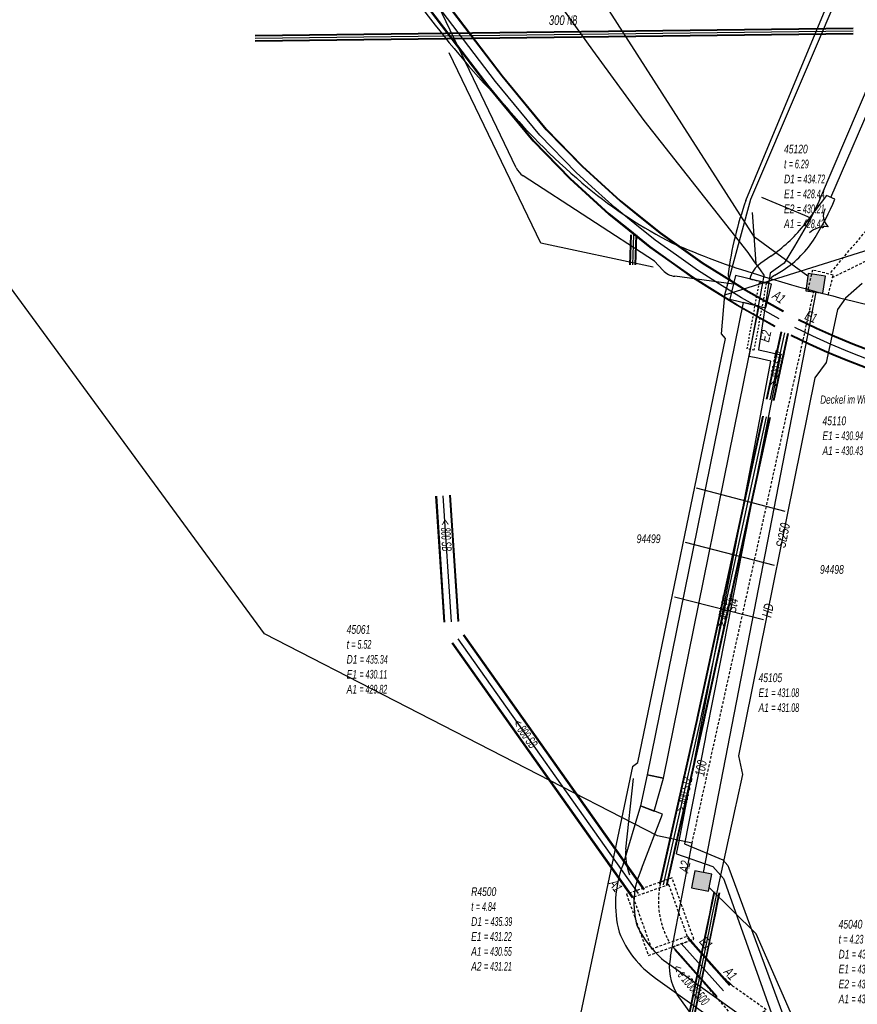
# Model space of a CAD drawing. Header units: metres. Extents: x 2695563 to 2696938, y 1260544 to 1262032.
# Tile 177 of 256: x 2696119 to 2696167, y 1261793 to 1261849. Entities that reach past the tile are written whole.
import ezdxf

# ---------------------------------------------------------------- set-up
doc = ezdxf.new("R2010")
doc.units = ezdxf.units.M
for name, pattern in [('AUSGEZOGEN', [0]), ('STRICHLINIE2_S3', [0.25, 0.15, -0.1]), ('VERDECKT2_S2', [0.18, 0.1, -0.08])]:
    doc.linetypes.add(name, pattern=pattern)
for name, color, linetype in [('AW_LK_ Haltung Text', 7, 'AUSGEZOGEN'), ('AW_LK_Ein-Auslauftext', 24, 'AUSGEZOGEN'), ('AW_LK_Haltung', 24, 'AUSGEZOGEN'), ('AW_LK_Normschacht Text', 24, 'AUSGEZOGEN'), ('AW_LK_Schacht Detaillinie', 24, 'AUSGEZOGEN'), ('AW_LK_Schacht Detailpolygon', 24, 'AUSGEZOGEN'), ('AW_LK_Spezialbauwerk Detaillinie', 24, 'AUSGEZOGEN'), ('AW_LK_Spezialbauwerk Detailpolygon', 24, 'AUSGEZOGEN'), ('AW_LK_Trasselinie', 24, 'AUSGEZOGEN'), ('EW_LK_Bauwerk_FL_Linie_Punkt', 1, 'AUSGEZOGEN'), ('EW_LK_Trasseabs', 1, 'AUSGEZOGEN'), ('EW_LK_Trasserand', 1, 'AUSGEZOGEN'), ('FM_LK_SW_BAUWERK', 94, 'AUSGEZOGEN'), ('FM_LK_SW_TRASSEKANTE', 94, 'AUSGEZOGEN'), ('GA_LK_Leitung', 32, 'AUSGEZOGEN'), ('GA_LK_Leitung_Text', 32, 'AUSGEZOGEN'), ('GA_LK_Schutzrohr', 32, 'AUSGEZOGEN'), ('TV_LK_LEITUNG', 92, 'AUSGEZOGEN'), ('WA_LK_Leitung', 171, 'AUSGEZOGEN'), ('WA_LK_Leitung_Text', 171, 'AUSGEZOGEN')]:
    doc.layers.add(name, color=color, linetype=linetype)
doc.styles.add('ARIAL', font='arial.ttf')
pattern_1 = [(0, (2708005, 1273150), (6075, 6075), [6075, -6075]), (90, (2708005, 1273150), (-6075, 6075), [6075, -6075])]

# ---------------------------------------------------------------- blocks, each defined once
blk = doc.blocks.new('COMPLEXOBJECT_1532')
at = {"layer": 'AW_LK_Spezialbauwerk Detaillinie', "color": 24, "linetype": 'STRICHLINIE2_S3', "transparency": 33554687}
for centre, radius, start, end in [((6159.606, 11798.85), 4.887, 168.5703, 189.2036), ((6159.608, 11798.85), 4.888, 189.2062, 209.5524)]:
    blk.add_arc(centre, radius, start, end, dxfattribs=at)
blk = doc.blocks.new('COMPLEXOBJECT_1658')
at = {"layer": 'EW_LK_Trasserand', "color": 1, "linetype": 'AUSGEZOGEN', "transparency": 33554687}
blk.add_line((6153.692, 11804.329), (6152.659, 11800.898), dxfattribs=at)
for points in [[(6153.75, 11800.689), (6154.945, 11803.848), (6153.692, 11804.329)], [(6154.552, 11794.385), (6160.833, 11789.885), (6161.474, 11790.779), (6155.32, 11795.189)]]:
    blk.add_lwpolyline(points, dxfattribs=at)
for centre, radius, start, end in [((6158.502, 11798.655), 6.259, 158.9968, 194.9136), ((6157.887, 11798.713), 4.585, 154.4629, 196.9381), ((6158.789, 11799.923), 5.87, 205.7113, 233.7657), ((6157.864, 11799.156), 5.808, 201.3214, 235.2267)]:
    blk.add_arc(centre, radius, start, end, dxfattribs=at)
blk = doc.blocks.new('COMPLEXOBJECT_1821')
at = {"layer": 'EW_LK_Trasserand', "color": 1, "linetype": 'AUSGEZOGEN', "transparency": 33554687}
for p, q in [((6161.211, 11836.042), (6160.62, 11835.633)), ((6161.442, 11834.94), (6161.913, 11835.244))]:
    blk.add_line(p, q, dxfattribs=at)
blk.add_lwpolyline([(6164.897, 11839.332), (6164.419, 11839.538), (6163.073, 11837.773)], dxfattribs=at)
for centre, radius, start, end in [((6149.67, 11845.778), 16.536, 328.3974, 337.0561), ((6155.61, 11843.934), 9.677, 305.3638, 320.4601), ((6158.828, 11840.121), 5.771, 302.313, 328.5829), ((6161.521, 11834.324), 1.589, 124.5252, 164.9694), ((6161.983, 11833.956), 1.123, 118.8041, 151.3248), ((6179.026, 11912.444), 80.006, 256.23245, 256.97745)]:
    blk.add_arc(centre, radius, start, end, dxfattribs=at)
blk = doc.blocks.new('COMPLEXOBJECT_1898')
at = {"layer": 'EW_LK_Trasseabs', "color": 1, "linetype": 'AUSGEZOGEN', "transparency": 33554687}
for centre, radius, start, end in [((6187.664, 11885.073), 58.086, 210.20188, 223.9179), ((6174.64, 11869.009), 37.648, 220.0524, 230.3781), ((6167.478, 11860.364), 26.422, 230.3851, 243.129), ((6172.254, 11874.461), 41.209, 246.0662, 253.3423), ((6189.234, 11927.703), 97.09, 252.7489, 256.61662)]:
    blk.add_arc(centre, radius, start, end, dxfattribs=at)
blk = doc.blocks.new('COMPLEXOBJECT_2206')
at = {"layer": 'EW_LK_Trasseabs', "color": 1, "linetype": 'AUSGEZOGEN', "transparency": 33554687}
blk.add_lwpolyline([(6159.765, 11839.247), (6160.316, 11840.61), (6168.549, 11860.384)], dxfattribs=at)
blk.add_arc((6178.592, 11832.449), 20.017, 160.1454, 172.6193, dxfattribs=at)
blk = doc.blocks.new('COMPLEXOBJECT_2213')
at = {"layer": 'EW_LK_Trasseabs', "color": 1, "linetype": 'AUSGEZOGEN', "transparency": 33554687}
blk.add_line((6159.048, 11834.43), (6155.671, 11834.88), dxfattribs=at)
blk.add_arc((6155.799, 11835.988), 1.115, 222.6006, 263.4127, dxfattribs=at)
blk = doc.blocks.new('COMPLEXOBJECT_2214')
at = {"layer": 'EW_LK_Trasseabs', "color": 1, "linetype": 'AUSGEZOGEN', "transparency": 33554687}
for p, q in [((6129.446, 11877.294), (6132.372, 11884.265)), ((6146.518, 11841.135), (6129.461, 11876.718)), ((6154.501, 11835.746), (6146.913, 11840.687))]:
    blk.add_line(p, q, dxfattribs=at)
for centre, radius, start, end in [((6130.086, 11877.022), 0.695, 156.9998, 205.9837), ((6147.493, 11841.597), 1.079, 205.3367, 237.4683)]:
    blk.add_arc(centre, radius, start, end, dxfattribs=at)
blk = doc.blocks.new('COMPLEXOBJECT_2692')
at = {"layer": 'EW_LK_Trasseabs', "color": 1, "linetype": 'AUSGEZOGEN', "transparency": 33554687}
for p, q in [((6155.418, 11795.626), (6156.659, 11802.166)), ((6163.618, 11782.697), (6155.8, 11793.447))]:
    blk.add_line(p, q, dxfattribs=at)
blk.add_arc((6158.185, 11794.988), 2.839, 167.0144, 212.8725, dxfattribs=at)

msp = doc.modelspace()

# ---------------------------------------------------------------- hatches: boundary and pattern name
at = {"layer": 'EW_LK_Bauwerk_FL_Linie_Punkt', "lineweight": 18, "transparency": 33554687}
h = msp.add_hatch(dxfattribs=at)
h.set_pattern_fill('MUSTER', color=1, scale=4050, style=0, pattern_type=2)
h.set_pattern_definition([(0, (2703955, 1269100), (4050, 4050), [4050, -4050]), (90, (2703955, 1269100), (-4050, 4050), [4050, -4050])])
h.paths.add_polyline_path([(2696162.217, 1261834.245), (2696160.138, 1261834.742), (2696159.809, 1261833.365), (2696161.889, 1261832.869)], flags=0)
at = {"layer": 'EW_LK_Trasserand', "lineweight": 18, "transparency": 33554687}
h = msp.add_hatch(dxfattribs=at)
h.set_pattern_fill('MUSTER', color=1, scale=6075, style=0, pattern_type=2)
h.set_pattern_definition(pattern_1)
h.paths.add_polyline_path([(2696161.968, 1261834.305), (2696161.978, 1261834.323), (2696161.988, 1261834.341), (2696161.999, 1261834.358), (2696162.01, 1261834.376), (2696162.021, 1261834.393), (2696162.033, 1261834.41), (2696162.045, 1261834.426), (2696162.057, 1261834.443), (2696162.07, 1261834.459), (2696162.083, 1261834.475), (2696162.096, 1261834.491), (2696162.109, 1261834.507), (2696162.123, 1261834.522), (2696162.137, 1261834.537), (2696162.151, 1261834.552), (2696162.166, 1261834.566), (2696162.18, 1261834.581), (2696162.195, 1261834.595), (2696162.211, 1261834.608), (2696162.226, 1261834.622), (2696162.242, 1261834.635), (2696162.258, 1261834.648), (2696162.274, 1261834.661), (2696162.291, 1261834.673), (2696162.307, 1261834.685), (2696162.324, 1261834.696), (2696162.341, 1261834.708), (2696162.359, 1261834.719), (2696162.376, 1261834.73), (2696162.394, 1261834.74), (2696162.412, 1261834.75), (2696162.883, 1261835.054), (2696162.955, 1261835.1), (2696163.026, 1261835.147), (2696163.096, 1261835.196), (2696163.166, 1261835.245), (2696163.235, 1261835.295), (2696163.303, 1261835.347), (2696163.371, 1261835.399), (2696163.437, 1261835.452), (2696163.503, 1261835.507), (2696163.568, 1261835.562), (2696163.632, 1261835.618), (2696163.696, 1261835.675), (2696163.758, 1261835.733), (2696163.82, 1261835.792), (2696163.881, 1261835.852), (2696163.94, 1261835.913), (2696163.999, 1261835.975), (2696164.057, 1261836.037), (2696164.115, 1261836.101), (2696164.171, 1261836.165), (2696164.226, 1261836.23), (2696164.28, 1261836.296), (2696164.333, 1261836.363), (2696164.386, 1261836.43), (2696164.437, 1261836.498), (2696164.487, 1261836.567), (2696164.537, 1261836.637), (2696164.585, 1261836.708), (2696164.632, 1261836.779), (2696164.678, 1261836.85), (2696164.723, 1261836.923), (2696164.765, 1261836.992), (2696164.807, 1261837.061), (2696164.848, 1261837.13), (2696164.889, 1261837.199), (2696164.93, 1261837.269), (2696164.97, 1261837.339), (2696165.01, 1261837.409), (2696165.05, 1261837.479), (2696165.09, 1261837.549), (2696165.129, 1261837.62), (2696165.167, 1261837.69), (2696165.206, 1261837.761), (2696165.244, 1261837.832), (2696165.281, 1261837.904), (2696165.318, 1261837.975), (2696165.355, 1261838.047), (2696165.392, 1261838.119), (2696165.428, 1261838.191), (2696165.464, 1261838.263), (2696165.5, 1261838.335), (2696165.535, 1261838.408), (2696165.57, 1261838.48), (2696165.604, 1261838.553), (2696165.638, 1261838.626), (2696165.672, 1261838.699), (2696165.705, 1261838.773), (2696165.738, 1261838.846), (2696165.771, 1261838.92), (2696165.803, 1261838.994), (2696165.835, 1261839.068), (2696165.867, 1261839.142), (2696165.389, 1261839.348), (2696164.043, 1261837.583), (2696163.99, 1261837.52), (2696163.937, 1261837.457), (2696163.884, 1261837.395), (2696163.829, 1261837.333), (2696163.775, 1261837.272), (2696163.719, 1261837.211), (2696163.663, 1261837.15), (2696163.607, 1261837.09), (2696163.55, 1261837.031), (2696163.493, 1261836.972), (2696163.435, 1261836.913), (2696163.377, 1261836.855), (2696163.318, 1261836.798), (2696163.259, 1261836.741), (2696163.199, 1261836.684), (2696163.139, 1261836.628), (2696163.078, 1261836.573), (2696163.017, 1261836.518), (2696162.955, 1261836.463), (2696162.893, 1261836.409), (2696162.831, 1261836.356), (2696162.768, 1261836.303), (2696162.704, 1261836.251), (2696162.64, 1261836.199), (2696162.576, 1261836.148), (2696162.511, 1261836.097), (2696162.446, 1261836.047), (2696162.38, 1261835.997), (2696162.314, 1261835.948), (2696162.248, 1261835.9), (2696162.181, 1261835.852), (2696161.59, 1261835.443), (2696161.56, 1261835.422), (2696161.531, 1261835.401), (2696161.503, 1261835.378), (2696161.475, 1261835.356), (2696161.447, 1261835.332), (2696161.42, 1261835.308), (2696161.394, 1261835.283), (2696161.368, 1261835.258), (2696161.342, 1261835.232), (2696161.318, 1261835.206), (2696161.294, 1261835.179), (2696161.27, 1261835.151), (2696161.247, 1261835.123), (2696161.225, 1261835.095), (2696161.204, 1261835.066), (2696161.183, 1261835.036), (2696161.162, 1261835.006), (2696161.143, 1261834.976), (2696161.124, 1261834.945), (2696161.106, 1261834.913), (2696161.089, 1261834.882), (2696161.072, 1261834.85), (2696161.056, 1261834.817), (2696161.041, 1261834.784), (2696161.026, 1261834.751), (2696161.013, 1261834.718), (2696161, 1261834.684), (2696160.988, 1261834.65), (2696160.976, 1261834.615), (2696160.966, 1261834.581), (2696160.956, 1261834.546), (2696160.989, 1261834.538), (2696161.021, 1261834.53), (2696161.054, 1261834.522), (2696161.086, 1261834.514), (2696161.119, 1261834.506), (2696161.152, 1261834.498), (2696161.184, 1261834.49), (2696161.217, 1261834.483), (2696161.249, 1261834.475), (2696161.282, 1261834.467), (2696161.315, 1261834.459), (2696161.347, 1261834.451), (2696161.38, 1261834.443), (2696161.413, 1261834.436), (2696161.445, 1261834.428), (2696161.478, 1261834.42), (2696161.511, 1261834.412), (2696161.543, 1261834.404), (2696161.576, 1261834.397), (2696161.609, 1261834.389), (2696161.641, 1261834.381), (2696161.674, 1261834.374), (2696161.707, 1261834.366), (2696161.739, 1261834.358), (2696161.772, 1261834.351), (2696161.805, 1261834.343), (2696161.837, 1261834.335), (2696161.87, 1261834.328), (2696161.903, 1261834.32), (2696161.935, 1261834.313)], flags=0)
h = msp.add_hatch(dxfattribs=at)
h.set_pattern_fill('MUSTER', color=1, scale=6075, style=0, pattern_type=2)
h.set_pattern_definition(pattern_1)
h.paths.add_polyline_path([(2696161.509, 1261832.959), (2696160.579, 1261833.182), (2696155.04, 1261805.917), (2696155.977, 1261805.729)], flags=0)
h = msp.add_hatch(dxfattribs=at)
h.set_pattern_fill('MUSTER', color=1, scale=6075, style=0, pattern_type=2)
h.set_pattern_definition(pattern_1)
h.paths.add_polyline_path([(2696154.662, 1261804.139), (2696155.451, 1261803.835), (2696155.977, 1261805.729), (2696155.04, 1261805.917)], flags=0)
h = msp.add_hatch(dxfattribs=at)
h.set_pattern_fill('MUSTER', color=1, scale=6075, style=0, pattern_type=2)
h.set_pattern_definition(pattern_1)
h.paths.add_polyline_path([(2696154.662, 1261804.139), (2696153.629, 1261800.708), (2696153.585, 1261800.589), (2696153.543, 1261800.47), (2696153.504, 1261800.35), (2696153.467, 1261800.229), (2696153.432, 1261800.107), (2696153.4, 1261799.984), (2696153.371, 1261799.861), (2696153.344, 1261799.738), (2696153.319, 1261799.613), (2696153.298, 1261799.489), (2696153.278, 1261799.364), (2696153.261, 1261799.238), (2696153.247, 1261799.113), (2696153.235, 1261798.987), (2696153.226, 1261798.86), (2696153.219, 1261798.734), (2696153.215, 1261798.607), (2696153.213, 1261798.481), (2696153.214, 1261798.354), (2696153.218, 1261798.228), (2696153.224, 1261798.101), (2696153.232, 1261797.975), (2696153.244, 1261797.849), (2696153.257, 1261797.723), (2696153.274, 1261797.598), (2696153.292, 1261797.473), (2696153.314, 1261797.348), (2696153.337, 1261797.224), (2696153.364, 1261797.1), (2696153.393, 1261796.977), (2696153.424, 1261796.854), (2696153.465, 1261796.751), (2696153.509, 1261796.649), (2696153.554, 1261796.548), (2696153.601, 1261796.447), (2696153.65, 1261796.348), (2696153.701, 1261796.25), (2696153.754, 1261796.152), (2696153.808, 1261796.056), (2696153.865, 1261795.96), (2696153.923, 1261795.866), (2696153.983, 1261795.773), (2696154.045, 1261795.681), (2696154.108, 1261795.59), (2696154.174, 1261795.5), (2696154.241, 1261795.412), (2696154.309, 1261795.325), (2696154.38, 1261795.239), (2696154.452, 1261795.155), (2696154.525, 1261795.072), (2696154.6, 1261794.99), (2696154.677, 1261794.91), (2696154.755, 1261794.832), (2696154.835, 1261794.754), (2696154.916, 1261794.679), (2696154.998, 1261794.605), (2696155.082, 1261794.532), (2696155.168, 1261794.462), (2696155.254, 1261794.392), (2696155.342, 1261794.325), (2696155.432, 1261794.259), (2696155.522, 1261794.195), (2696161.803, 1261789.695), (2696162.444, 1261790.589), (2696156.29, 1261794.999), (2696156.216, 1261795.054), (2696156.142, 1261795.111), (2696156.07, 1261795.169), (2696155.998, 1261795.227), (2696155.927, 1261795.287), (2696155.858, 1261795.349), (2696155.789, 1261795.411), (2696155.721, 1261795.474), (2696155.654, 1261795.538), (2696155.588, 1261795.604), (2696155.524, 1261795.67), (2696155.46, 1261795.737), (2696155.398, 1261795.806), (2696155.336, 1261795.875), (2696155.276, 1261795.946), (2696155.216, 1261796.017), (2696155.158, 1261796.089), (2696155.101, 1261796.162), (2696155.045, 1261796.236), (2696154.991, 1261796.311), (2696154.937, 1261796.387), (2696154.885, 1261796.463), (2696154.834, 1261796.541), (2696154.784, 1261796.619), (2696154.736, 1261796.698), (2696154.688, 1261796.778), (2696154.642, 1261796.858), (2696154.598, 1261796.939), (2696154.554, 1261797.021), (2696154.512, 1261797.104), (2696154.471, 1261797.187), (2696154.44, 1261797.292), (2696154.412, 1261797.398), (2696154.387, 1261797.505), (2696154.363, 1261797.612), (2696154.343, 1261797.72), (2696154.325, 1261797.828), (2696154.31, 1261797.936), (2696154.297, 1261798.045), (2696154.287, 1261798.154), (2696154.279, 1261798.264), (2696154.275, 1261798.373), (2696154.272, 1261798.483), (2696154.273, 1261798.593), (2696154.276, 1261798.702), (2696154.281, 1261798.812), (2696154.289, 1261798.921), (2696154.3, 1261799.03), (2696154.314, 1261799.139), (2696154.33, 1261799.247), (2696154.348, 1261799.355), (2696154.37, 1261799.463), (2696154.393, 1261799.57), (2696154.42, 1261799.676), (2696154.449, 1261799.782), (2696154.48, 1261799.887), (2696154.514, 1261799.991), (2696154.55, 1261800.095), (2696154.589, 1261800.197), (2696154.63, 1261800.299), (2696154.674, 1261800.4), (2696154.72, 1261800.499), (2696155.915, 1261803.658)], flags=0)
at = {"layer": 'FM_LK_SW_BAUWERK', "transparency": 33554687}
for points in [[(2696164.191, 1261833.857), (2696165.18, 1261833.715), (2696165.322, 1261834.705), (2696164.332, 1261834.847)], [(2696158.778, 1261800.193), (2696157.797, 1261800.388), (2696157.682, 1261799.81), (2696157.602, 1261799.408), (2696158.582, 1261799.212), (2696158.701, 1261799.81)]]:
    msp.add_hatch(color=7, dxfattribs=at).paths.add_polyline_path(points)

# ---------------------------------------------------------------- linework, layer by layer
at = {"layer": 'AW_LK_Haltung', "color": 255, "transparency": 33554687}
for p, q in [((2696146.293, 1261845.935), (2696141.911, 1261851.689)), ((2696166.923, 1261848.831), (2696132.426, 1261848.409)), ((2696148.855, 1261842.829), (2696146.293, 1261845.935)), ((2696150.948, 1261840.68), (2696148.855, 1261842.829)), ((2696152.056, 1261839.669), (2696150.948, 1261840.68)), ((2696153.166, 1261838.66), (2696152.056, 1261839.669)), ((2696154.333, 1261837.718), (2696153.166, 1261838.66)), ((2696155.502, 1261836.777), (2696154.333, 1261837.718)), ((2696154.208, 1261835.352), (2696154.275, 1261837.085)), ((2696156.723, 1261835.906), (2696155.502, 1261836.777)), ((2696157.946, 1261835.038), (2696156.723, 1261835.906)), ((2696159.217, 1261834.242), (2696157.946, 1261835.038)), ((2696160.49, 1261833.448), (2696159.217, 1261834.242)), ((2696162.659, 1261832.228), (2696160.49, 1261833.448)), ((2696164.604, 1261831.232), (2696163.565, 1261831.731)), ((2696162.143, 1261827.564), (2696162.987, 1261831.438)), ((2696165.656, 1261830.759), (2696164.604, 1261831.232)), ((2696166.719, 1261830.314), (2696165.656, 1261830.759)), ((2696167.794, 1261829.897), (2696166.719, 1261830.314)), ((2696158.136, 1261809.152), (2696161.932, 1261826.583)), ((2696143.753, 1261814.757), (2696143.275, 1261822.028)), ((2696154.535, 1261799.08), (2696144.135, 1261813.766)), ((2696155.984, 1261799.582), (2696158.132, 1261809.133)), ((2696159.436, 1261793.459), (2696157.007, 1261796.191))]:
    msp.add_line(p, q, dxfattribs=at)
at = {"layer": 'AW_LK_Haltung', "linetype": 'AUSGEZOGEN', "transparency": 33554687}
for p, q in [((2696146.669, 1261846.233), (2696142.295, 1261851.977)), ((2696146.685, 1261846.246), (2696142.311, 1261851.989)), ((2696146.701, 1261846.258), (2696142.327, 1261852.001)), ((2696145.885, 1261845.612), (2696141.495, 1261851.377)), ((2696145.901, 1261845.624), (2696141.511, 1261851.389)), ((2696145.917, 1261845.637), (2696141.527, 1261851.401)), ((2696166.921, 1261849.001), (2696132.424, 1261848.579)), ((2696166.921, 1261848.981), (2696132.424, 1261848.559)), ((2696166.921, 1261848.961), (2696132.424, 1261848.539)), ((2696166.925, 1261848.701), (2696132.428, 1261848.279)), ((2696166.925, 1261848.681), (2696132.428, 1261848.259)), ((2696166.925, 1261848.661), (2696132.428, 1261848.239)), ((2696149.213, 1261843.15), (2696146.669, 1261846.233)), ((2696149.228, 1261843.163), (2696146.685, 1261846.246)), ((2696149.242, 1261843.176), (2696146.701, 1261846.258)), ((2696148.468, 1261842.482), (2696145.885, 1261845.612)), ((2696148.482, 1261842.495), (2696145.901, 1261845.624)), ((2696148.497, 1261842.508), (2696145.917, 1261845.637)), ((2696151.282, 1261841.025), (2696149.213, 1261843.15)), ((2696151.296, 1261841.039), (2696149.228, 1261843.163)), ((2696151.31, 1261841.054), (2696149.242, 1261843.176)), ((2696150.586, 1261840.306), (2696148.468, 1261842.482)), ((2696150.6, 1261840.321), (2696148.482, 1261842.495)), ((2696150.614, 1261840.335), (2696148.497, 1261842.508)), ((2696152.379, 1261840.024), (2696151.282, 1261841.025)), ((2696152.393, 1261840.039), (2696151.296, 1261841.039)), ((2696152.406, 1261840.053), (2696151.31, 1261841.054)), ((2696151.706, 1261839.285), (2696150.586, 1261840.306)), ((2696151.719, 1261839.299), (2696150.6, 1261840.321)), ((2696151.733, 1261839.314), (2696150.614, 1261840.335)), ((2696153.478, 1261839.025), (2696152.379, 1261840.024)), ((2696153.491, 1261839.04), (2696152.393, 1261840.039)), ((2696153.504, 1261839.055), (2696152.406, 1261840.053)), ((2696152.828, 1261838.265), (2696151.706, 1261839.285)), ((2696152.841, 1261838.28), (2696151.719, 1261839.299)), ((2696152.854, 1261838.295), (2696151.733, 1261839.314)), ((2696154.635, 1261838.091), (2696153.478, 1261839.025)), ((2696154.647, 1261838.107), (2696153.491, 1261839.04)), ((2696154.66, 1261838.123), (2696153.504, 1261839.055)), ((2696154.007, 1261837.313), (2696152.828, 1261838.265)), ((2696154.02, 1261837.328), (2696152.841, 1261838.28)), ((2696154.032, 1261837.344), (2696152.854, 1261838.295)), ((2696155.792, 1261837.16), (2696154.635, 1261838.091)), ((2696155.804, 1261837.176), (2696154.647, 1261838.107)), ((2696155.816, 1261837.192), (2696154.66, 1261838.123)), ((2696155.188, 1261836.362), (2696154.007, 1261837.313)), ((2696155.2, 1261836.378), (2696154.02, 1261837.328)), ((2696155.212, 1261836.394), (2696154.032, 1261837.344)), ((2696154.038, 1261835.359), (2696154.105, 1261837.092)), ((2696154.058, 1261835.358), (2696154.125, 1261837.091)), ((2696154.078, 1261835.357), (2696154.145, 1261837.09)), ((2696154.338, 1261835.347), (2696154.405, 1261837.08)), ((2696154.358, 1261835.346), (2696154.425, 1261837.079)), ((2696154.378, 1261835.345), (2696154.445, 1261837.078)), ((2696157.001, 1261836.297), (2696155.792, 1261837.16)), ((2696157.013, 1261836.313), (2696155.804, 1261837.176)), ((2696157.024, 1261836.33), (2696155.816, 1261837.192)), ((2696156.421, 1261835.482), (2696155.188, 1261836.362)), ((2696156.433, 1261835.499), (2696155.2, 1261836.378)), ((2696156.445, 1261835.515), (2696155.212, 1261836.394)), ((2696158.213, 1261835.437), (2696157.001, 1261836.297)), ((2696158.224, 1261835.454), (2696157.013, 1261836.313)), ((2696158.235, 1261835.471), (2696157.024, 1261836.33)), ((2696157.657, 1261834.605), (2696156.421, 1261835.482)), ((2696157.668, 1261834.622), (2696156.433, 1261835.499)), ((2696157.679, 1261834.639), (2696156.445, 1261835.515)), ((2696159.472, 1261834.649), (2696158.213, 1261835.437)), ((2696159.482, 1261834.666), (2696158.224, 1261835.454)), ((2696159.493, 1261834.683), (2696158.235, 1261835.471)), ((2696158.942, 1261833.801), (2696157.657, 1261834.605)), ((2696158.952, 1261833.818), (2696157.668, 1261834.622)), ((2696158.963, 1261833.835), (2696157.679, 1261834.639)), ((2696160.735, 1261833.861), (2696159.472, 1261834.649)), ((2696160.745, 1261833.878), (2696159.482, 1261834.666)), ((2696160.755, 1261833.895), (2696159.493, 1261834.683)), ((2696162.904, 1261832.664), (2696160.745, 1261833.878)), ((2696162.914, 1261832.681), (2696160.755, 1261833.895)), ((2696160.225, 1261833.001), (2696158.942, 1261833.801)), ((2696160.235, 1261833.018), (2696158.952, 1261833.818)), ((2696160.245, 1261833.035), (2696158.963, 1261833.835)), ((2696162.894, 1261832.646), (2696160.735, 1261833.861)), ((2696162.404, 1261831.775), (2696160.225, 1261833.001)), ((2696162.414, 1261831.792), (2696160.235, 1261833.018)), ((2696162.424, 1261831.81), (2696160.245, 1261833.035)), ((2696164.815, 1261831.685), (2696163.782, 1261832.182)), ((2696164.823, 1261831.703), (2696163.79, 1261832.2)), ((2696164.806, 1261831.667), (2696163.773, 1261832.164)), ((2696165.847, 1261831.2), (2696164.806, 1261831.667)), ((2696165.855, 1261831.218), (2696164.815, 1261831.685)), ((2696165.863, 1261831.236), (2696164.823, 1261831.703)), ((2696161.928, 1261827.611), (2696162.772, 1261831.485)), ((2696161.948, 1261827.607), (2696162.792, 1261831.481)), ((2696161.967, 1261827.602), (2696162.811, 1261831.476)), ((2696162.319, 1261827.526), (2696163.163, 1261831.4)), ((2696162.338, 1261827.521), (2696163.182, 1261831.395)), ((2696162.358, 1261827.517), (2696163.202, 1261831.391)), ((2696164.385, 1261830.76), (2696163.34, 1261831.262)), ((2696164.393, 1261830.778), (2696163.348, 1261831.28)), ((2696164.402, 1261830.796), (2696163.357, 1261831.298)), ((2696166.899, 1261830.759), (2696165.847, 1261831.2)), ((2696166.906, 1261830.778), (2696165.855, 1261831.218)), ((2696166.914, 1261830.797), (2696165.863, 1261831.236)), ((2696165.449, 1261830.282), (2696164.385, 1261830.76)), ((2696165.457, 1261830.3), (2696164.393, 1261830.778)), ((2696165.465, 1261830.319), (2696164.402, 1261830.796)), ((2696167.962, 1261830.347), (2696166.899, 1261830.759)), ((2696167.969, 1261830.365), (2696166.906, 1261830.778)), ((2696167.976, 1261830.384), (2696166.914, 1261830.797)), ((2696166.525, 1261829.832), (2696165.449, 1261830.282)), ((2696166.532, 1261829.85), (2696165.457, 1261830.3)), ((2696166.54, 1261829.869), (2696165.465, 1261830.319)), ((2696167.612, 1261829.41), (2696166.525, 1261829.832)), ((2696167.619, 1261829.429), (2696166.532, 1261829.85)), ((2696167.626, 1261829.447), (2696166.54, 1261829.869)), ((2696157.921, 1261809.199), (2696161.717, 1261826.63)), ((2696157.941, 1261809.195), (2696161.737, 1261826.626)), ((2696157.96, 1261809.19), (2696161.756, 1261826.621)), ((2696158.312, 1261809.114), (2696162.108, 1261826.545)), ((2696158.331, 1261809.109), (2696162.127, 1261826.54)), ((2696158.351, 1261809.105), (2696162.147, 1261826.536)), ((2696143.333, 1261814.729), (2696142.855, 1261822)), ((2696143.354, 1261814.731), (2696142.876, 1261822.002)), ((2696143.375, 1261814.732), (2696142.897, 1261822.003)), ((2696144.131, 1261814.782), (2696143.653, 1261822.053)), ((2696144.152, 1261814.783), (2696143.674, 1261822.054)), ((2696144.173, 1261814.785), (2696143.695, 1261822.056)), ((2696154.861, 1261799.311), (2696144.461, 1261813.997)), ((2696154.878, 1261799.323), (2696144.478, 1261814.009)), ((2696154.192, 1261798.837), (2696143.792, 1261813.523)), ((2696154.209, 1261798.849), (2696143.809, 1261813.535)), ((2696154.226, 1261798.861), (2696143.826, 1261813.547)), ((2696154.844, 1261799.299), (2696144.444, 1261813.985)), ((2696155.769, 1261799.63), (2696157.917, 1261809.181)), ((2696155.789, 1261799.626), (2696157.937, 1261809.177)), ((2696155.808, 1261799.621), (2696157.956, 1261809.172)), ((2696156.16, 1261799.543), (2696158.308, 1261809.094)), ((2696156.179, 1261799.538), (2696158.327, 1261809.089)), ((2696156.199, 1261799.534), (2696158.347, 1261809.085)), ((2696159.795, 1261793.778), (2696157.366, 1261796.51)), ((2696159.81, 1261793.791), (2696157.381, 1261796.523)), ((2696159.825, 1261793.805), (2696157.396, 1261796.537)), ((2696159.047, 1261793.113), (2696156.618, 1261795.845)), ((2696159.062, 1261793.127), (2696156.633, 1261795.859)), ((2696159.077, 1261793.14), (2696156.648, 1261795.872))]:
    msp.add_line(p, q, dxfattribs=at)
at = {"layer": 'AW_LK_Haltung', "color": 24, "linetype": 'AUSGEZOGEN', "transparency": 33554687}
msp.add_line((2696162.376, 1261818.007), (2696157.25, 1261819.332), dxfattribs=at)
at = {"layer": 'AW_LK_Schacht Detaillinie', "color": 24, "linetype": 'STRICHLINIE2_S3', "transparency": 33554687}
msp.add_line((2696157.352, 1261796.616), (2696158.9, 1261794.77), dxfattribs=at)
msp.add_arc((2696169.171, 1261804.429), 14.099, 223.2409, 229.4236, dxfattribs=at)
at = {"layer": 'AW_LK_Schacht Detailpolygon', "color": 24, "linetype": 'STRICHLINIE2_S3', "transparency": 33554687}
msp.add_lwpolyline([(2696157.558, 1261796.371), (2696156.526, 1261796.007), (2696160.45, 1261791.428), (2696161.91, 1261792.369), (2696160, 1261793.72), (2696158.9, 1261794.77), (2696157.558, 1261796.371)], close=True, dxfattribs=at)
at = {"layer": 'AW_LK_Spezialbauwerk Detailpolygon', "color": 24, "linetype": 'STRICHLINIE2_S3', "transparency": 33554687}
for points in [[(2696153.85, 1261799.04), (2696155.11, 1261795.5), (2696157.735, 1261796.434), (2696156.475, 1261799.974), (2696153.85, 1261799.04)], [(2696156.293, 1261799.591), (2696154.233, 1261798.858), (2696155.292, 1261795.883), (2696157.352, 1261796.616), (2696156.293, 1261799.591)]]:
    msp.add_lwpolyline(points, close=True, dxfattribs=at)
at = {"layer": 'AW_LK_Trasselinie', "color": 24, "linetype": 'AUSGEZOGEN', "transparency": 33554687}
for p, q in [((2696163.008, 1261821.127), (2696157.885, 1261822.468)), ((2696156.614, 1261816.196), (2696161.744, 1261814.888))]:
    msp.add_line(p, q, dxfattribs=at)
at = {"layer": 'EW_LK_Bauwerk_FL_Linie_Punkt', "color": 1, "linetype": 'STRICHLINIE2_S3', "transparency": 33554687}
msp.add_lwpolyline([(2696165.492, 1261833.622), (2696165.768, 1261834.765), (2696164.577, 1261835.052), (2696164.3, 1261833.909), (2696165.492, 1261833.622)], close=True, dxfattribs=at)
at = {"layer": 'EW_LK_Bauwerk_FL_Linie_Punkt', "color": 1, "linetype": 'AUSGEZOGEN', "transparency": 33554687}
msp.add_lwpolyline([(2696162.217, 1261834.245), (2696160.138, 1261834.742), (2696159.809, 1261833.365), (2696161.889, 1261832.869), (2696162.217, 1261834.245)], close=True, dxfattribs=at)
at = {"layer": 'EW_LK_Trasseabs', "color": 1, "linetype": 'AUSGEZOGEN', "transparency": 33554687}
for p, q in [((2696165.628, 1261839.245), (2696175.025, 1261860.991)), ((2696161.323, 1261835.437), (2696161.119, 1261838.375)), ((2696155.948, 1261835.043), (2696155.471, 1261835.556)), ((2696153.813, 1261801.634), (2696154.244, 1261805.719))]:
    msp.add_line(p, q, dxfattribs=at)
at = {"layer": 'EW_LK_Trasseabs', "color": 1, "linetype": 'STRICHLINIE2_S3', "transparency": 33554687}
for p, q in [((2696165.639, 1261834.91), (2696170.36, 1261840.52)), ((2696157.629, 1261801.976), (2696164.66, 1261833.84))]:
    msp.add_line(p, q, dxfattribs=at)
at = {"layer": 'EW_LK_Trasseabs', "color": 1, "linetype": 'AUSGEZOGEN', "transparency": 33554687}
for points in [[(2696157.629, 1261801.976), (2696155.643, 1261802.414), (2696132.97, 1261814.06), (2696094.07, 1261867.11), (2696066.139, 1261923.346)], [(2696155.394, 1261835.211), (2696148.906, 1261836.603), (2696143.62, 1261847.585)]]:
    msp.add_lwpolyline(points, dxfattribs=at)
at = {"layer": 'EW_LK_Trasseabs', "color": 1, "linetype": 'STRICHLINIE2_S3', "transparency": 33554687}
msp.add_lwpolyline([(2696165.71, 1261834.62), (2696168.47, 1261835.97), (2696170.36, 1261840.52)], dxfattribs=at)
at = {"layer": 'EW_LK_Trasseabs', "color": 1, "linetype": 'AUSGEZOGEN', "transparency": 33554687}
for centre, radius, start, end in [((2696166.053, 1261838.185), 0.854, 151.4124, 227.8688), ((2696165.353, 1261836.101), 1.456, 84.9873, 130.5987), ((2696160.129, 1261834.794), 0.419, 175.1433, 229.4052), ((2696156.841, 1261801.315), 3.045, 173.9942, 202.2987)]:
    msp.add_arc(centre, radius, start, end, dxfattribs=at)
at = {"layer": 'EW_LK_Trasserand', "color": 1, "linetype": 'AUSGEZOGEN', "transparency": 33554687}
for points in [[(2696161.509, 1261832.959), (2696160.579, 1261833.182), (2696155.04, 1261805.917), (2696155.977, 1261805.729), (2696161.509, 1261832.959)], [(2696154.662, 1261804.139), (2696155.451, 1261803.835), (2696155.977, 1261805.729), (2696155.04, 1261805.917), (2696154.662, 1261804.139)]]:
    msp.add_lwpolyline(points, close=True, dxfattribs=at)
at = {"layer": 'FM_LK_SW_BAUWERK', "color": 94, "transparency": 33554687}
for points in [[(2696164.191, 1261833.857), (2696165.18, 1261833.715), (2696165.322, 1261834.705), (2696164.332, 1261834.847), (2696164.191, 1261833.857)], [(2696158.778, 1261800.193), (2696157.797, 1261800.388), (2696157.682, 1261799.81), (2696157.602, 1261799.408), (2696158.582, 1261799.212), (2696158.701, 1261799.81), (2696158.778, 1261800.193)]]:
    msp.add_lwpolyline(points, close=True, dxfattribs=at)
at = {"layer": 'FM_LK_SW_TRASSEKANTE', "color": 94, "linetype": 'AUSGEZOGEN', "transparency": 33554687}
msp.add_line((2696158.293, 1261800.289), (2696164.785, 1261833.772), dxfattribs=at)
for points in [[(2696164.312, 1261834.702), (2696161.227, 1261836.942), (2696137.038, 1261874.71), (2696138.116, 1261877.227), (2696139.297, 1261879.984), (2696140.873, 1261883.661), (2696142.054, 1261886.418)], [(2696178.263, 1261747.421), (2696169.6, 1261753.042), (2696169.996, 1261776.964), (2696161.33, 1261796.76), (2696158.623, 1261799.417)]]:
    msp.add_lwpolyline(points, dxfattribs=at)
at = {"layer": 'GA_LK_Leitung', "linetype": 'AUSGEZOGEN', "transparency": 33554687}
for p, q in [((2696158.887, 1261799.18), (2696158.754, 1261798.532)), ((2696158.905, 1261799.176), (2696158.772, 1261798.528)), ((2696158.923, 1261799.172), (2696158.79, 1261798.524)), ((2696159.181, 1261799.12), (2696159.048, 1261798.472)), ((2696159.199, 1261799.116), (2696159.066, 1261798.468)), ((2696159.217, 1261799.112), (2696159.084, 1261798.464)), ((2696158.754, 1261798.532), (2696158.628, 1261797.911)), ((2696158.772, 1261798.528), (2696158.646, 1261797.907)), ((2696158.79, 1261798.524), (2696158.664, 1261797.903)), ((2696159.048, 1261798.472), (2696158.922, 1261797.851)), ((2696159.066, 1261798.468), (2696158.94, 1261797.847)), ((2696159.084, 1261798.464), (2696158.958, 1261797.843)), ((2696158.628, 1261797.911), (2696158.467, 1261797.122)), ((2696158.646, 1261797.907), (2696158.485, 1261797.118)), ((2696158.664, 1261797.903), (2696158.503, 1261797.114)), ((2696158.922, 1261797.851), (2696158.761, 1261797.062)), ((2696158.94, 1261797.847), (2696158.779, 1261797.058)), ((2696158.958, 1261797.843), (2696158.797, 1261797.054)), ((2696158.467, 1261797.122), (2696156.148, 1261785.762)), ((2696158.485, 1261797.118), (2696156.168, 1261785.767)), ((2696158.503, 1261797.114), (2696156.188, 1261785.773)), ((2696158.761, 1261797.062), (2696156.472, 1261785.847)), ((2696158.779, 1261797.058), (2696156.492, 1261785.853)), ((2696158.797, 1261797.054), (2696156.512, 1261785.858))]:
    msp.add_line(p, q, dxfattribs=at)
at = {"layer": 'GA_LK_Leitung', "color": 255, "linetype": 'AUSGEZOGEN', "transparency": 33554687}
for p, q in [((2696159.052, 1261799.146), (2696158.919, 1261798.498)), ((2696158.919, 1261798.498), (2696158.793, 1261797.877)), ((2696158.793, 1261797.877), (2696158.632, 1261797.088)), ((2696158.632, 1261797.088), (2696156.33, 1261785.81))]:
    msp.add_line(p, q, dxfattribs=at)
at = {"layer": 'GA_LK_Leitung', "color": 32, "linetype": 'AUSGEZOGEN', "transparency": 33554687}
for points in [[(2696154.871, 1261843.683), (2696151.897, 1261847.744), (2696148.993, 1261851.793), (2696146.062, 1261855.874), (2696139.619, 1261864.908), (2696137.138, 1261868.337), (2696134.91, 1261871.468), (2696134.948, 1261871.678), (2696137.166, 1261876.666), (2696137.221, 1261876.806), (2696137.489, 1261877.495)], [(2696161.569, 1261835.071), (2696161.202, 1261835.592), (2696160.869, 1261836.065), (2696154.871, 1261843.683)], [(2696160.93, 1261830.07), (2696161.002, 1261830.463), (2696161.71, 1261834.307), (2696161.768, 1261834.622), (2696161.792, 1261834.75), (2696161.569, 1261835.071)], [(2696167.444, 1261834.275), (2696166.49, 1261833.43), (2696166.02, 1261832.77), (2696165.516, 1261830.433), (2696165.36, 1261829.71)], [(2696157.921, 1261807.541), (2696158.949, 1261812.914), (2696161.049, 1261823.89), (2696162.18, 1261829.8), (2696161.432, 1261829.961), (2696160.93, 1261830.07)], [(2696165.36, 1261829.71), (2696164.71, 1261828.83), (2696160.3, 1261807.03), (2696160.54, 1261805.95), (2696160.209, 1261804.438)], [(2696156.74, 1261801.37), (2696156.862, 1261802.008), (2696157.866, 1261807.254), (2696157.921, 1261807.541)], [(2696160.209, 1261804.438), (2696160.12, 1261804.03), (2696159.964, 1261803.318), (2696159.712, 1261802.167), (2696159.052, 1261799.146)], [(2696156.74, 1261801.37), (2696158.83, 1261800.63), (2696159.45, 1261799.94)], [(2696159.45, 1261799.94), (2696159.503, 1261799.789), (2696165.555, 1261782.726)]]:
    msp.add_lwpolyline(points, dxfattribs=at)
at = {"layer": 'GA_LK_Schutzrohr', "color": 32, "linetype": 'VERDECKT2_S2', "transparency": 33554687}
msp.add_lwpolyline([(2696161.514, 1261834.344), (2696161.907, 1261834.271), (2696161.199, 1261830.427), (2696160.806, 1261830.5), (2696161.514, 1261834.344)], close=True, dxfattribs=at)
at = {"layer": 'TV_LK_LEITUNG', "color": 92, "linetype": 'AUSGEZOGEN', "transparency": 33554687}
for points in [[(2696159.525, 1261833.628), (2696161.022, 1261839.151), (2696178.38, 1261879.725), (2696181.15, 1261886.099)], [(2696159.525, 1261833.628), (2696168.583, 1261836.462), (2696184.573, 1261832.038), (2696265.383, 1261803.257), (2696270.248, 1261802.324), (2696275.393, 1261801.752), (2696280.824, 1261801.824), (2696285.612, 1261802.324), (2696292.165, 1261803.82), (2696316.564, 1261807.956), (2696318.339, 1261810.426), (2696351.62, 1261806.684), (2696356.573, 1261806.254), (2696357.645, 1261806.04), (2696358.216, 1261805.468), (2696360.494, 1261802.81), (2696365.419, 1261797.748)], [(2696154.194, 1261806.398), (2696154.509, 1261806.636), (2696159.566, 1261831.106), (2696159.329, 1261831.377), (2696159.525, 1261833.628)], [(2696154.194, 1261806.398), (2696150.55, 1261789.123), (2696163.045, 1261771.895), (2696165.981, 1261765.058), (2696165.086, 1261753.537), (2696184.039, 1261741.966), (2696199.942, 1261730.622)]]:
    msp.add_lwpolyline(points, dxfattribs=at)
at = {"layer": 'WA_LK_Leitung', "color": 7, "linetype": 'AUSGEZOGEN', "transparency": 33554687}
msp.add_line((2696157.19, 1261801.94), (2696159.406, 1261801.018), dxfattribs=at)
for points in [[(2696207.24, 1261937.759), (2696185.971, 1261888.318), (2696165.025, 1261839.205), (2696164.935, 1261839.016), (2696164.473, 1261838.04), (2696163.537, 1261836.421), (2696162.945, 1261835.458), (2696162.424, 1261835.078)], [(2696164.473, 1261838.04), (2696164.136, 1261838.205), (2696161.653, 1261839.235)], [(2696162.424, 1261835.078), (2696162.136, 1261834.868), (2696162.095, 1261834.601), (2696161.46, 1261830.45), (2696161.919, 1261830.345), (2696162.73, 1261830.16)], [(2696162.73, 1261830.16), (2696161.52, 1261823.994), (2696159.249, 1261812.428), (2696158.448, 1261808.35), (2696158.36, 1261807.902), (2696157.19, 1261801.94)], [(2696159.406, 1261801.018), (2696159.7, 1261800.69), (2696159.755, 1261800.54), (2696163.3, 1261790.903), (2696165.787, 1261783.406), (2696165.949, 1261782.917), (2696166.121, 1261782.4)]]:
    msp.add_lwpolyline(points, dxfattribs=at)

# ---------------------------------------------------------------- block references
at = {"layer": 'AW_LK_Spezialbauwerk Detaillinie', "color": 24, "linetype": 'STRICHLINIE2_S3', "lineweight": -3, "transparency": 33554687}
msp.add_blockref('COMPLEXOBJECT_1532', (2690000.97, 1249999.81), dxfattribs=at)
at = {"layer": 'EW_LK_Trasseabs', "color": 1, "linetype": 'AUSGEZOGEN', "lineweight": -3, "transparency": 33554687}
for name in ['COMPLEXOBJECT_1898', 'COMPLEXOBJECT_2214', 'COMPLEXOBJECT_2206', 'COMPLEXOBJECT_2213', 'COMPLEXOBJECT_2692']:
    msp.add_blockref(name, (2690000.97, 1249999.81), dxfattribs=at)
at = {"layer": 'EW_LK_Trasserand', "color": 1, "linetype": 'AUSGEZOGEN', "lineweight": -3, "transparency": 33554687}
for name in ['COMPLEXOBJECT_1821', 'COMPLEXOBJECT_1658']:
    msp.add_blockref(name, (2690000.97, 1249999.81), dxfattribs=at)

# ---------------------------------------------------------------- texts
at = {"layer": 'AW_LK_ Haltung Text', "color": 24, "transparency": 33554687, "char_height": 0.55705, "style": 'ARIAL'}
for s, insert, width, attachment_point, rotation in [('\\A1;{\\fArial|i1|b0;\\H0.557054;\\W0.700000;\\C24;300 \\W0.490000;NB}\\P', (2696149.368, 1261849.188), 2.02173, 7, 359.7336), ('\\A1;{\\fArial|i1|b0;\\H0.557054;\\W0.700000;\\C24;> \\W0.490000;400 STZ}\\P', (2696162.51, 1261829.363), 2.75543, 5, 77.7519), ('\\A1;{\\fArial|i1|b0;\\H0.557054;\\W0.700000;\\C24;< \\W0.490000;800 SB}\\P', (2696143.438, 1261819.743), 2.45674, 5, 273.213), ('\\A1;{\\fArial|i1|b0;\\H0.557054;\\W0.700000;\\C24;> \\W0.490000;400 PE}\\P', (2696159.482, 1261815.353), 2.45674, 5, 77.2461), ('\\A1;{\\fArial|i1|b0;\\H0.557054;\\W0.700000;\\C24;< \\W0.490000;800 SB}\\P', (2696148.003, 1261808.304), 2.45674, 5, 305.4024), ('\\A1;{\\fArial|i1|b0;\\H0.557054;\\W0.700000;\\C24;> \\W0.490000;400 STZ}\\P', (2696157.179, 1261804.8), 2.75543, 5, 77.724), ('\\A1;{\\fArial|i1|b0;\\H0.557054;\\W0.700000;\\C24;< \\W0.490000;e 1000/1500}\\P', (2696157.572, 1261793.819), 3.70845, 5, 309.6828)]:
    msp.add_mtext(s, dxfattribs=dict(at, insert=insert, width=width, attachment_point=attachment_point, rotation=rotation))
at = {"layer": 'AW_LK_Ein-Auslauftext', "color": 24, "transparency": 33554687, "char_height": 0.55705, "attachment_point": 7, "style": 'ARIAL'}
for s, insert, width, rotation in [('\\A1;{\\fArial|i1|b0;\\H0.557054;\\W0.700000;\\C24;A1}\\P', (2696162.217, 1261833.463), 0.85544, 324.567), ('\\A1;{\\fArial|i1|b0;\\H0.557054;\\W0.700000;\\C24;E1}\\P', (2696164.083, 1261832.235), 0.85544, 336.7917), ('\\A1;{\\fArial|i1|b0;\\H0.557054;\\W0.700000;\\C24;E2}\\P', (2696162.067, 1261830.857), 0.86376, 77.4882), ('\\A1;{\\fArial|i1|b0;\\H0.557054;\\W0.700000;\\C24;A2}\\P', (2696157.405, 1261800.244), 0.86376, 77.6412), ('\\A1;{\\fArial|i1|b0;\\H0.557054;\\W0.700000;\\C24;A1}\\P', (2696152.814, 1261799.641), 0.85544, 305.3385), ('\\A1;{\\fArial|i1|b0;\\H0.557054;\\W0.700000;\\C24;E1}\\P', (2696158.009, 1261796.277), 0.85544, 311.6394), ('\\A1;{\\fArial|i1|b0;\\H0.557054;\\W0.700000;\\C24;A1}\\P', (2696159.42, 1261794.515), 0.85544, 311.6394)]:
    msp.add_mtext(s, dxfattribs=dict(at, insert=insert, width=width, rotation=rotation))
at = {"layer": 'AW_LK_Normschacht Text', "color": 24, "transparency": 33554687, "char_height": 0.50641, "attachment_point": 1, "line_spacing_factor": 1.024096, "style": 'ARIAL'}
for s, insert, width in [('\\A1;{\\fArial|i1|b0;\\H0.506413;\\W0.694955;\\C24;45120}\\P{\\fArial|i1|b0;\\H0.505000;\\W0.694955;\\C24;t \\W0.486468;= 6.29}\\P{\\fArial|i1|b0;\\H0.505000;\\W0.694955;\\C24;D1 \\W0.486468;= 434.72}\\P{\\fArial|i1|b0;\\H0.505000;\\W0.694955;\\C24;E1 \\W0.486468;= 428.44}\\P{\\fArial|i1|b0;\\H0.505000;\\W0.694955;\\C24;E2 \\W0.486468;= 430.21}\\P{\\fArial|i1|b0;\\H0.505000;\\W0.694955;\\C24;A1 \\W0.486468;= 428.43}\\P', (2696162.935, 1261842.288), 2.83648), ('\\A1;{\\fArial|i1|b0;\\H0.506413;\\W0.693955;\\C24;45110}\\P{\\fArial|i1|b0;\\H0.505000;\\W0.693955;\\C24;E1 \\W0.485768;= 430.94}\\P{\\fArial|i1|b0;\\H0.505000;\\W0.693955;\\C24;A1 \\W0.485768;= 430.43}\\P', (2696165.153, 1261826.607), 2.80568), ('\\A1;{\\fArial|i1|b0;\\H0.506413;\\W0.694273;\\C24;45061}\\P{\\fArial|i1|b0;\\H0.505000;\\W0.694273;\\C24;t \\W0.485991;= 5.52}\\P{\\fArial|i1|b0;\\H0.505000;\\W0.694273;\\C24;D1 \\W0.485991;= 435.34}\\P{\\fArial|i1|b0;\\H0.505000;\\W0.694273;\\C24;E1 \\W0.485991;= 430.11}\\P{\\fArial|i1|b0;\\H0.505000;\\W0.694273;\\C24;A1 \\W0.485991;= 429.82}\\P', (2696137.704, 1261814.569), 2.8337), ('\\A1;{\\fArial|i1|b0;\\H0.506413;\\W0.694455;\\C24;45105}\\P{\\fArial|i1|b0;\\H0.505000;\\W0.694455;\\C24;E1 \\W0.486119;= 431.08}\\P{\\fArial|i1|b0;\\H0.505000;\\W0.694455;\\C24;A1 \\W0.486119;= 431.08}\\P', (2696161.463, 1261811.781), 2.811), ('\\A1;{\\fArial|i1|b0;\\H0.506413;\\W0.694955;\\C24;R4500}\\P{\\fArial|i1|b0;\\H0.505000;\\W0.694955;\\C24;t \\W0.486468;= 4.84}\\P{\\fArial|i1|b0;\\H0.505000;\\W0.694955;\\C24;D1 \\W0.486468;= 435.39}\\P{\\fArial|i1|b0;\\H0.505000;\\W0.694955;\\C24;E1 \\W0.486468;= 431.22}\\P{\\fArial|i1|b0;\\H0.505000;\\W0.694955;\\C24;A1 \\W0.486468;= 430.55}\\P{\\fArial|i1|b0;\\H0.505000;\\W0.694955;\\C24;A2 \\W0.486468;= 431.21}\\P', (2696144.888, 1261799.44), 2.83992), ('\\A1;{\\fArial|i1|b0;\\H0.506413;\\W0.697091;\\C24;45040}\\P{\\fArial|i1|b0;\\H0.505000;\\W0.697091;\\C24;t \\W0.487964;= 4.23}\\P{\\fArial|i1|b0;\\H0.505000;\\W0.697091;\\C24;D1 \\W0.487964;= 435.47}\\P{\\fArial|i1|b0;\\H0.505000;\\W0.697091;\\C24;E1 \\W0.487964;= 432.13}\\P{\\fArial|i1|b0;\\H0.505000;\\W0.697091;\\C24;E2 \\W0.487964;= 431.50}\\P{\\fArial|i1|b0;\\H0.505000;\\W0.697091;\\C24;A1 \\W0.487964;= 431.24}\\P', (2696166.083, 1261797.558), 2.84864)]:
    msp.add_mtext(s, dxfattribs=dict(at, insert=insert, width=width))
at = {"layer": 'AW_LK_Normschacht Text', "color": 24, "transparency": 33554687, "style": 'ARIAL'}
for s, insert, char_height, width, attachment_point in [('\\A1;{\\fArial|i1|b0;\\H0.481092;\\W0.700000;\\C24;Deckel \\W0.490000;im Widerlager}\\P', (2696165.023, 1261827.817), 0.48109, 4.6651, 1), ('\\A1;{\\fArial|i1|b0;\\H0.506413;\\W0.700000;\\C24;94499}\\P', (2696154.434, 1261819.289), 0.50641, 1.56665, 7), ('\\A1;{\\fArial|i1|b0;\\H0.506413;\\W0.700000;\\C24;94498}\\P', (2696165.007, 1261817.519), 0.50641, 1.56665, 7)]:
    msp.add_mtext(s, dxfattribs=dict(at, insert=insert, char_height=char_height, width=width, attachment_point=attachment_point))
at = {"layer": 'GA_LK_Leitung_Text', "color": 32, "transparency": 33554687, "char_height": 0.55825, "attachment_point": 5, "rotation": 78.5637, "style": 'ARIAL'}
for s, insert, width in [('\\A1;{\\fArial|i1|b0;\\H0.558250;\\W0.700000;\\C32;St250}\\P', (2696162.877, 1261819.744), 1.62848), ('\\A1;{\\fArial|i1|b0;\\H0.558250;\\W0.700000;\\C32;HD}\\P', (2696162.001, 1261815.412), 0.99019)]:
    msp.add_mtext(s, dxfattribs=dict(at, insert=insert, width=width))
at = {"layer": 'WA_LK_Leitung_Text', "color": 7, "transparency": 33554687, "char_height": 0.55426, "attachment_point": 5, "style": 'ARIAL'}
for s, insert, width, rotation in [('\\A1;{\\fArial|i1|b0;\\H0.554263;\\W0.700000;\\C7;St4"}\\P', (2696159.977, 1261815.804), 1.2023, 78.8931), ('\\A1;{\\fArial|i1|b0;\\H0.554263;\\W0.700000;\\C7;100}\\P', (2696158.138, 1261806.31), 1.10014, 79.6536)]:
    msp.add_mtext(s, dxfattribs=dict(at, insert=insert, width=width, rotation=rotation))

doc.saveas('drawing.dxf')
